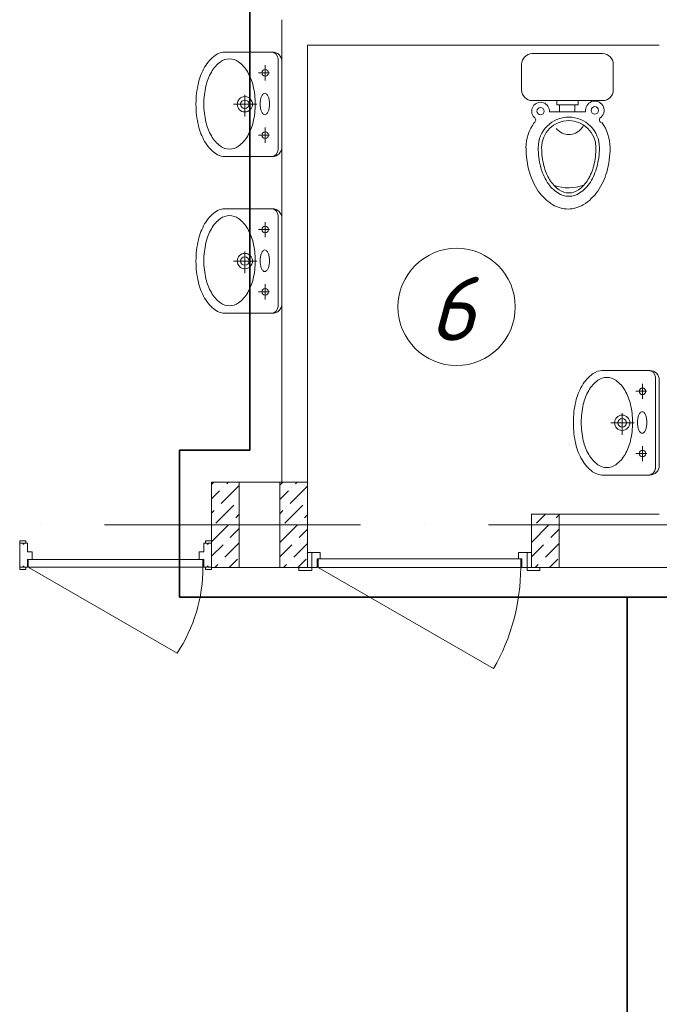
# Model space of a CAD drawing. Header units: millimetres. Extents: x 1114507 to 93926427, y 174473 to 817039.
# Tile 244 of 256: x 1665735 to 1668735, y 773875 to 778495. Entities that reach past the tile are written whole.
import ezdxf

# ---------------------------------------------------------------- set-up
doc = ezdxf.new("R2010")
doc.units = ezdxf.units.MM
doc.linetypes.add('ACAD_ISO10W100', pattern=[18, 12, -3, 0, -3])
for name, color, linetype, lineweight in [('Doors', 86, 'Continuous', 13), ('expl', 234, 'Continuous', 13), ('размеры', 12, 'Continuous', 15), ('Сантехника', 150, 'Continuous', 13)]:
    doc.layers.add(name, color=color, linetype=linetype, lineweight=lineweight)
doc.styles.add('ISOCPEUR 1', font='isocpeur.TTF')
doc.styles.get("Standard").update_dxf_attribs({"font": 'isocpeui.ttf'})

# ---------------------------------------------------------------- blocks, each defined once
blk = doc.blocks.new('blok1qavmak')
at = {"lineweight": 0, "ltscale": 100}
for p, q in [((1493390.8, 776325.1), (1493390.8, 778495.1)), ((1493510.8, 776325.1), (1493510.8, 778375.1)), ((1493510.8, 778375.1), (1495160.8, 778375.1)), ((1493510.8, 776325.1), (1493060.8, 776325.1)), ((1493060.8, 776325.1), (1493060.8, 775925.1)), ((1493510.8, 776325.1), (1493510.8, 775925.1)), ((1495160.8, 776175.1), (1494560.8, 776175.1)), ((1494560.8, 776175.1), (1494560.8, 775925.1)), ((1493510.8, 775925.1), (1493060.8, 775925.1)), ((1496360.8, 775925.1), (1494560.8, 775925.1))]:
    blk.add_line(p, q, dxfattribs=at)
at = {"linetype": 'Continuous', "lineweight": 0, "ltscale": 100}
for p, q in [((1493060.8, 776314.3, 0), (1493071.6, 776325.1, 0)), ((1493106.6, 776225.4, 0), (1493190.8, 776309.6, 0)), ((1493115, 776301.2, 0), (1493115, 776301.2, 0)), ((1493131.9, 776318, 0), (1493139, 776325.1, 0)), ((1493380.8, 776311.4, 0), (1493394.5, 776325.1, 0)), ((1493429.5, 776225.4, 0), (1493510.8, 776306.7, 0)), ((1493437.9, 776301.2, 0), (1493437.9, 776301.2, 0)), ((1493454.8, 776318, 0), (1493461.9, 776325.1, 0)), ((1493060.8, 776247, 0), (1493098.2, 776284.3, 0)), ((1493380.8, 776244.1, 0), (1493421.1, 776284.3, 0)), ((1493081.3, 776132.8, 0), (1493165.5, 776217, 0)), ((1493089.8, 776208.6, 0), (1493089.8, 776208.6, 0)), ((1493182.4, 776233.8, 0), (1493182.4, 776233.8, 0)), ((1493404.3, 776132.8, 0), (1493488.5, 776217, 0)), ((1493412.7, 776208.6, 0), (1493412.7, 776208.6, 0)), ((1493505.3, 776233.8, 0), (1493505.3, 776233.8, 0)), ((1493060.8, 776179.6, 0), (1493072.9, 776191.7, 0)), ((1493173.9, 776158, 0), (1493190.8, 776174.9, 0)), ((1493380.8, 776176.7, 0), (1493395.8, 776191.7, 0)), ((1493496.9, 776158, 0), (1493510.8, 776172, 0)), ((1494584.3, 776132.8, 0), (1494626.6, 776175.1, 0)), ((1494676.9, 776158, 0), (1494690.8, 776172, 0)), ((1493060.8, 776044.9, 0), (1493140.3, 776124.4, 0)), ((1493064.5, 776115.9, 0), (1493064.5, 776115.9, 0)), ((1493157.1, 776141.2, 0), (1493157.1, 776141.2, 0)), ((1493380.8, 776042, 0), (1493463.2, 776124.4, 0)), ((1493387.4, 776115.9, 0), (1493387.4, 776115.9, 0)), ((1493480, 776141.2, 0), (1493480, 776141.2, 0)), ((1494560.8, 776042, 0), (1494643.2, 776124.4, 0)), ((1494567.4, 776115.9, 0), (1494567.4, 776115.9, 0)), ((1494660, 776141.2, 0), (1494660, 776141.2, 0)), ((1493148.7, 776065.4, 0), (1493190.8, 776107.6, 0)), ((1493471.6, 776065.4, 0), (1493510.8, 776104.7, 0)), ((1494651.6, 776065.4, 0), (1494690.8, 776104.7, 0)), ((1493060.8, 775977.6, 0), (1493115, 776031.8, 0)), ((1493123.4, 775972.8, 0), (1493190.8, 776040.2, 0)), ((1493131.9, 776048.6, 0), (1493131.9, 776048.6, 0)), ((1493380.8, 775974.7, 0), (1493437.9, 776031.8, 0)), ((1493446.4, 775972.8, 0), (1493510.8, 776037.3, 0)), ((1493454.8, 776048.6, 0), (1493454.8, 776048.6, 0)), ((1494560.8, 775974.7, 0), (1494617.9, 776031.8, 0)), ((1494626.4, 775972.8, 0), (1494690.8, 776037.3, 0)), ((1494634.8, 776048.6, 0), (1494634.8, 776048.6, 0)), ((1493075.7, 775925.1, 0), (1493089.8, 775939.1, 0)), ((1493106.6, 775956, 0), (1493106.6, 775956, 0)), ((1493143.1, 775925.1, 0), (1493182.4, 775964.4, 0)), ((1493398.6, 775925.1, 0), (1493412.7, 775939.1, 0)), ((1493429.5, 775956, 0), (1493429.5, 775956, 0)), ((1493466, 775925.1, 0), (1493505.3, 775964.4, 0)), ((1494578.6, 775925.1, 0), (1494592.7, 775939.1, 0)), ((1494609.5, 775956, 0), (1494609.5, 775956, 0)), ((1494646, 775925.1, 0), (1494685.3, 775964.4, 0))]:
    blk.add_line(p, q, dxfattribs=at)
at = {"color": 1, "linetype": 'ACAD_ISO10W100', "lineweight": 0, "ltscale": 100}
blk.add_line((1518960.8, 776125.1), (1491960.8, 776125.1), dxfattribs=at)
at = {"layer": 'Doors', "lineweight": 0}
for p, q in [((1492160.8, 776049.3), (1492189.1, 776049.3)), ((1492160.8, 776038.5), (1492160.8, 776049.3)), ((1492160.8, 775926), (1492160.8, 776038.5)), ((1492160.8, 776038.5), (1492176.4, 776038.5)), ((1492160.8, 776038.5), (1492176.4, 776038.5)), ((1492160.8, 776038.5), (1492160.8, 776038.5)), ((1492176.4, 776038.5), (1492176.4, 776033.5)), ((1492176.4, 776033.5), (1492180.8, 776033.5)), ((1492180.8, 776038.5), (1492196.8, 776038.5)), ((1492180.8, 776038.5), (1492180.8, 776033.5)), ((1492189.1, 776038.5), (1492189.1, 776049.3)), ((1492196.8, 775998), (1492196.8, 776038.5)), ((1493024.8, 775998), (1493024.8, 776038.5)), ((1493040.9, 776038.5), (1493024.8, 776038.5)), ((1493032.6, 776038.5), (1493032.6, 776049.3)), ((1493060.8, 776049.3), (1493032.6, 776049.3)), ((1493040.9, 776038.5), (1493040.9, 776033.5)), ((1493045.3, 776033.5), (1493040.9, 776033.5)), ((1493045.3, 776038.5), (1493045.3, 776033.5)), ((1493060.8, 776038.5), (1493045.3, 776038.5)), ((1493060.8, 776038.5), (1493045.3, 776038.5)), ((1493060.8, 776038.5), (1493060.8, 776049.3)), ((1493060.8, 775926), (1493060.8, 776038.5)), ((1493060.8, 776038.5), (1493060.8, 776038.5)), ((1492196.8, 775998), (1492219.5, 775998)), ((1492219.5, 775962), (1492219.5, 775998)), ((1493002.2, 775962), (1493002.2, 775998)), ((1493024.8, 775998), (1493002.2, 775998)), ((1492176.4, 775930.9), (1492180.8, 775930.9)), ((1492176.4, 775926), (1492176.4, 775930.9)), ((1492180.8, 775926), (1492180.8, 775930.9)), ((1492196.8, 775962), (1493002.2, 775962)), ((1492196.8, 775926), (1492196.8, 775962)), ((1492201.2, 775926), (1492201.2, 775962)), ((1493002.2, 775962), (1493024.8, 775962)), ((1493020.5, 775926), (1493020.5, 775962)), ((1493024.8, 775926), (1493024.8, 775962)), ((1493040.9, 775926), (1493040.9, 775930.9)), ((1493045.3, 775930.9), (1493040.9, 775930.9)), ((1493045.3, 775926), (1493045.3, 775930.9)), ((1492160.8, 775926), (1492176.4, 775926)), ((1492160.8, 775926), (1492160.8, 775926)), ((1492160.8, 775926), (1492160.8, 775915.2)), ((1492160.8, 775915.2), (1492189.1, 775915.2)), ((1492180.8, 775926), (1492196.8, 775926)), ((1492189.1, 775926), (1492189.1, 775915.2)), ((1492201.2, 775926), (1492899.1, 775523)), ((1492201.2, 775926), (1493020.5, 775926)), ((1493040.9, 775926), (1493024.8, 775926)), ((1493032.6, 775926), (1493032.6, 775915.2)), ((1493060.8, 775915.2), (1493032.6, 775915.2)), ((1493060.8, 775926), (1493045.3, 775926)), ((1493060.8, 775926), (1493060.8, 775926)), ((1493060.8, 775926), (1493060.8, 775915.2)), ((1493560.8, 775925.1), (1494383.6, 775450.1))]:
    blk.add_line(p, q, dxfattribs=at)
for points in [[(1493510.8, 775995.1), (1493530.8, 775995.1), (1493530.8, 775925.1), (1493510.8, 775925.1)], [(1493570.8, 775965.1), (1493570.8, 775995.1), (1493530.8, 775995.1), (1493530.8, 775925.1), (1493555.8, 775925.1), (1493555.8, 775965.1)], [(1494500.8, 775965.1), (1494500.8, 775995.1), (1494540.8, 775995.1), (1494540.8, 775925.1), (1494515.8, 775925.1), (1494515.8, 775965.1)], [(1494560.8, 775995.1), (1494540.8, 775995.1), (1494540.8, 775925.1), (1494560.8, 775925.1)], [(1494510.8, 775965.1), (1493560.8, 775965.1), (1493560.8, 775925.1), (1494510.8, 775925.1)], [(1493530.8, 775925.1), (1493470.8, 775925.1), (1493470.8, 775910.1), (1493530.8, 775910.1)], [(1494600.8, 775925.1), (1494540.8, 775925.1), (1494540.8, 775910.1), (1494600.8, 775910.1)]]:
    blk.add_lwpolyline(points, close=True, dxfattribs=at)
for centre, radius, start in [((1492291.2, 775926), 729.4, 326.4628), ((1493560.8, 775925.1), 950, 330)]:
    blk.add_arc(centre, radius, start, 0, dxfattribs=at)
at = {"layer": 'размеры', "lineweight": 0, "ltscale": 5}
for p, q in [((1493190.8, 776325.1), (1493060.8, 776325.1)), ((1493060.8, 776325.1), (1493060.8, 775925.1)), ((1493190.8, 775925.1), (1493190.8, 776325.1)), ((1493510.8, 776325.1), (1493380.8, 776325.1)), ((1493380.8, 776325.1), (1493380.8, 775925.1)), ((1493510.8, 775925.1), (1493510.8, 776325.1)), ((1494690.8, 776175.1), (1494560.8, 776175.1)), ((1494560.8, 776175.1), (1494560.8, 775925.1)), ((1494690.8, 775925.1), (1494690.8, 776175.1)), ((1493060.8, 775925.1), (1493190.8, 775925.1)), ((1493380.8, 775925.1), (1493510.8, 775925.1)), ((1494560.8, 775925.1), (1494690.8, 775925.1))]:
    blk.add_line(p, q, dxfattribs=at)
at = {"layer": 'Сантехника', "lineweight": 0}
for p, q in [((1493120.6, 778343.3), (1493345.9, 778343.3)), ((1493372.9, 778313.7), (1493372.9, 778098.1)), ((1493390.8, 778298.4), (1493390.8, 778098.1)), ((1493332.3, 778245.6), (1493281.1, 778245.6)), ((1493311.8, 778281.2), (1493311.8, 778210)), ((1493216.9, 778142.6), (1493216.9, 778041.5)), ((1493273.4, 778098.1), (1493163.1, 778098.1)), ((1493372.9, 777882.6), (1493372.9, 778098.1)), ((1493390.8, 778098.1), (1493390.8, 777897.9)), ((1493311.8, 777989), (1493311.8, 777917.8)), ((1493332.3, 777953.4), (1493281.1, 777953.4)), ((1493345.9, 777852.9), (1493120.6, 777852.9)), ((1493120.6, 777607.9), (1493345.9, 777607.9)), ((1493372.9, 777578.2), (1493372.9, 777362.7)), ((1493390.8, 777562.9), (1493390.8, 777362.7)), ((1493332.3, 777510.2), (1493281.1, 777510.2)), ((1493311.8, 777545.8), (1493311.8, 777474.6)), ((1493273.4, 777362.7), (1493163.1, 777362.7)), ((1493216.9, 777407.2), (1493216.9, 777306)), ((1493372.9, 777147.1), (1493372.9, 777362.7)), ((1493390.8, 777362.7), (1493390.8, 777162.4)), ((1493311.8, 777253.6), (1493311.8, 777182.4)), ((1493332.3, 777218), (1493281.1, 777218)), ((1493345.9, 777117.5), (1493120.6, 777117.5)), ((1494890.6, 776849), (1495115.9, 776849)), ((1495142.9, 776819.3), (1495142.9, 776603.8)), ((1495081.8, 776786.9), (1495081.8, 776715.7)), ((1495160.8, 776804), (1495160.8, 776603.8)), ((1495102.3, 776751.3), (1495051.1, 776751.3)), ((1494986.9, 776648.3), (1494986.9, 776547.1)), ((1495043.4, 776603.8), (1494933.1, 776603.8)), ((1495142.9, 776388.2), (1495142.9, 776603.8)), ((1495160.8, 776603.8), (1495160.8, 776403.5)), ((1495081.8, 776494.7), (1495081.8, 776423.5)), ((1495102.3, 776459.1), (1495051.1, 776459.1)), ((1495115.9, 776358.6), (1494890.6, 776358.6))]:
    blk.add_line(p, q, dxfattribs=at)
at = {"layer": 'Сантехника', "lineweight": 0, "ltscale": 5}
for p, q in [((1494895.2, 778335.7), (1494565.2, 778335.7)), ((1494895.2, 778335.7), (1494565.2, 778335.7)), ((1494515.2, 778285.7), (1494515.2, 778165.7)), ((1494515.2, 778285.7), (1494515.2, 778165.7)), ((1494945.2, 778165.7), (1494945.2, 778285.7)), ((1494945.2, 778165.7), (1494945.2, 778285.7)), ((1494565.2, 778115.7), (1494895.2, 778115.7)), ((1494565.2, 778115.7), (1494895.2, 778115.7)), ((1494680.4, 778115.7), (1494680.4, 778095)), ((1494780, 778115.7), (1494680.4, 778115.7)), ((1494680.4, 778115.7), (1494680.4, 778095)), ((1494780, 778115.7), (1494680.4, 778115.7)), ((1494780, 778095), (1494780, 778115.7)), ((1494780, 778095), (1494780, 778115.7)), ((1494692.6, 778062.7), (1494645.5, 778062.7)), ((1494692.6, 778062.7), (1494645.5, 778062.7)), ((1494680.4, 778095), (1494692.6, 778095)), ((1494680.4, 778095), (1494692.6, 778095)), ((1494692.6, 778095), (1494692.6, 778062.7)), ((1494692.6, 778095), (1494764.3, 778095)), ((1494692.6, 778095), (1494692.6, 778062.7)), ((1494692.6, 778095), (1494764.3, 778095)), ((1494764.3, 778062.7), (1494692.6, 778062.7)), ((1494764.3, 778062.7), (1494692.6, 778062.7)), ((1494764.3, 778095), (1494780, 778095)), ((1494764.3, 778060.6), (1494764.3, 778095)), ((1494764.3, 778095), (1494780, 778095)), ((1494764.3, 778060.6), (1494764.3, 778095)), ((1494815.4, 778062.7), (1494764.3, 778062.7)), ((1494815.4, 778062.7), (1494764.3, 778062.7))]:
    blk.add_line(p, q, dxfattribs=at)
at = {"layer": 'Сантехника', "lineweight": 0}
for centre, radius in [((1493311.8, 778245.6), 15.4), ((1493216.9, 778098.1), 35.9), ((1493216.9, 778098.1), 20.1), ((1493311.8, 777953.4), 15.4), ((1493311.8, 777510.2), 15.4), ((1493216.9, 777362.7), 35.9), ((1493216.9, 777362.7), 20.1), ((1493311.8, 777218), 15.4), ((1495081.8, 776751.3), 15.4), ((1494986.9, 776603.8), 35.9), ((1494986.9, 776603.8), 20.1), ((1495081.8, 776459.1), 15.4)]:
    blk.add_circle(centre, radius, dxfattribs=at)
at = {"layer": 'Сантехника', "lineweight": 0, "ltscale": 5}
for centre, radius in [((1494603.9, 778066), 16.8), ((1494603.9, 778066), 16.8), ((1494858.5, 778069.7), 17.7), ((1494858.5, 778069.7), 17.7)]:
    blk.add_circle(centre, radius, dxfattribs=at)
at = {"layer": 'Сантехника', "lineweight": 0}
for centre, radius, start, end in [((1493126.6, 778261.3), 82.2, 90, 126.0278), ((1493126.6, 778261.3), 82.2, 85.8804, 90), ((1493339.7, 778310.1), 33.3, 0, 90), ((1493345.9, 778298.4), 45, 0, 90), ((1493182.5, 778184.3), 177.4, 126.0278, 150.337), ((1493193.7, 778173), 154, 126.0278, 150.337), ((1493145.1, 778239.8), 71.4, 90, 126.0278), ((1493145.1, 778239.8), 71.4, 53.9722, 90), ((1493096.5, 778173), 154, 29.663, 53.9722), ((1493272.2, 778133.3), 280.6, 150.337, 166.7261), ((1493271.5, 778128.7), 243.6, 150.337, 166.7261), ((1493018.7, 778128.7), 243.6, 13.2739, 29.663), ((1493414.4, 778099.7), 426.7, 166.7261, 180), ((1493395, 778099.5), 370.4, 166.7261, 180), ((1492895.3, 778099.5), 370.4, 0, 13.2739), ((1493328.8, 778120.8), 36.7, 133.857, 156.6802), ((1493310.5, 778139.8), 10.3, 90, 133.857), ((1493310.5, 778139.8), 10.3, 46.143, 90), ((1493292.3, 778120.8), 36.7, 23.3198, 46.143), ((1493405.8, 778099.5), 117, 169.876, 180), ((1493358.5, 778108), 69, 156.6802, 169.876), ((1493262.6, 778108), 69, 10.124, 23.3198), ((1493215.3, 778099.5), 117, 0, 10.124), ((1493414.4, 778099.7), 426.7, 180, 180.2145), ((1493414.4, 778096.5), 426.7, 179.7855, 180), ((1493414.4, 778096.5), 426.7, 180, 193.2739), ((1493395, 778099.5), 370.4, 180, 193.2739), ((1492895.3, 778099.5), 370.4, 346.7261, 0), ((1493405.8, 778099.5), 117, 180, 190.124), ((1493358.5, 778091.1), 69, 190.124, 203.3198), ((1493328.8, 778078.3), 36.7, 203.3198, 226.143), ((1493292.3, 778078.3), 36.7, 313.857, 336.6802), ((1493262.6, 778091.1), 69, 336.6802, 349.876), ((1493215.3, 778099.5), 117, 349.876, 0), ((1493271.5, 778070.4), 243.6, 193.2739, 209.663), ((1493018.7, 778070.4), 243.6, 330.337, 346.7261), ((1493310.5, 778059.3), 10.3, 226.143, 270), ((1493310.5, 778059.3), 10.3, 270, 313.857), ((1493272.2, 778063), 280.6, 193.2739, 209.663), ((1493182.5, 778011.9), 177.4, 209.663, 233.9722), ((1493193.7, 778026.1), 154, 209.663, 233.9722), ((1493096.5, 778026.1), 154, 306.0278, 330.337), ((1493145.1, 777959.3), 71.4, 233.9722, 270), ((1493145.1, 777959.3), 71.4, 270, 306.0278), ((1493339.7, 777886.2), 33.3, 270, 0), ((1493345.9, 777897.9), 45, 270, 0), ((1493126.6, 777935), 82.2, 233.9722, 270), ((1493126.6, 777935), 82.2, 270, 274.1196), ((1494845.2, 777863.7), 305.2, 195.8466, 214.4219), ((1494776.3, 777816.5), 221.7, 214.4219, 238.8492), ((1493182.5, 777448.9), 177.4, 126.0278, 150.337), ((1493126.6, 777525.9), 82.2, 90, 126.0278), ((1493126.6, 777525.9), 82.2, 85.8804, 90), ((1493339.7, 777574.7), 33.3, 0, 90), ((1493345.9, 777562.9), 45, 0, 90), ((1493193.7, 777437.5), 154, 126.0278, 150.337), ((1493145.1, 777504.3), 71.4, 90, 126.0278), ((1493145.1, 777504.3), 71.4, 53.9722, 90), ((1493096.5, 777437.5), 154, 29.663, 53.9722), ((1493272.2, 777397.8), 280.6, 150.337, 166.7261), ((1493271.5, 777393.2), 243.6, 150.337, 166.7261), ((1493018.7, 777393.2), 243.6, 13.2739, 29.663), ((1493414.4, 777364.3), 426.7, 166.7261, 180), ((1493395, 777364.1), 370.4, 166.7261, 180), ((1492895.3, 777364.1), 370.4, 0, 13.2739), ((1493328.8, 777385.3), 36.7, 133.857, 156.6802), ((1493310.5, 777404.4), 10.3, 90, 133.857), ((1493310.5, 777404.4), 10.3, 46.143, 90), ((1493292.3, 777385.3), 36.7, 23.3198, 46.143), ((1493414.4, 777364.3), 426.7, 180, 180.2145), ((1493414.4, 777361.1), 426.7, 179.7855, 180), ((1493395, 777364.1), 370.4, 180, 193.2739), ((1492895.3, 777364.1), 370.4, 346.7261, 0), ((1493405.8, 777364.1), 117, 169.876, 180), ((1493405.8, 777364.1), 117, 180, 190.124), ((1493358.5, 777372.5), 69, 156.6802, 169.876), ((1493262.6, 777372.5), 69, 10.124, 23.3198), ((1493215.3, 777364.1), 117, 0, 10.124), ((1493215.3, 777364.1), 117, 349.876, 0), ((1493414.4, 777361.1), 426.7, 180, 193.2739), ((1493358.5, 777355.6), 69, 190.124, 203.3198), ((1493328.8, 777342.9), 36.7, 203.3198, 226.143), ((1493310.5, 777323.8), 10.3, 226.143, 270), ((1493310.5, 777323.8), 10.3, 270, 313.857), ((1493292.3, 777342.9), 36.7, 313.857, 336.6802), ((1493262.6, 777355.6), 69, 336.6802, 349.876), ((1493271.5, 777335), 243.6, 193.2739, 209.663), ((1493018.7, 777335), 243.6, 330.337, 346.7261), ((1493272.2, 777327.5), 280.6, 193.2739, 209.663), ((1493182.5, 777276.5), 177.4, 209.663, 233.9722), ((1493193.7, 777290.6), 154, 209.663, 233.9722), ((1493096.5, 777290.6), 154, 306.0278, 330.337), ((1493126.6, 777199.5), 82.2, 233.9722, 270), ((1493145.1, 777223.8), 71.4, 233.9722, 270), ((1493145.1, 777223.8), 71.4, 270, 306.0278), ((1493339.7, 777150.7), 33.3, 270, 0), ((1493345.9, 777162.4), 45, 270, 0), ((1493126.6, 777199.5), 82.2, 270, 274.1196), ((1494952.5, 776690), 177.4, 126.0278, 150.337), ((1494896.6, 776767), 82.2, 90, 126.0278), ((1494915.1, 776745.4), 71.4, 90, 126.0278), ((1494896.6, 776767), 82.2, 85.8804, 90), ((1494915.1, 776745.4), 71.4, 53.9722, 90), ((1495109.7, 776815.8), 33.3, 0, 90), ((1495115.9, 776804), 45, 0, 90), ((1495042.2, 776638.9), 280.6, 150.337, 166.7261), ((1494963.7, 776678.6), 154, 126.0278, 150.337), ((1494866.5, 776678.6), 154, 29.663, 53.9722), ((1495041.5, 776634.3), 243.6, 150.337, 166.7261), ((1494788.7, 776634.3), 243.6, 13.2739, 29.663), ((1495184.4, 776605.4), 426.7, 166.7261, 180), ((1495165, 776605.2), 370.4, 166.7261, 180), ((1494665.3, 776605.2), 370.4, 0, 13.2739), ((1495175.8, 776605.2), 117, 169.876, 180), ((1495128.5, 776613.6), 69, 156.6802, 169.876), ((1495098.8, 776626.4), 36.7, 133.857, 156.6802), ((1495080.5, 776645.4), 10.3, 90, 133.857), ((1495080.5, 776645.4), 10.3, 46.143, 90), ((1495062.3, 776626.4), 36.7, 23.3198, 46.143), ((1495032.6, 776613.6), 69, 10.124, 23.3198), ((1494985.3, 776605.2), 117, 0, 10.124), ((1495184.4, 776605.4), 426.7, 180, 180.2145), ((1495184.4, 776602.2), 426.7, 179.7855, 180), ((1495184.4, 776602.2), 426.7, 180, 193.2739), ((1495165, 776605.2), 370.4, 180, 193.2739), ((1494665.3, 776605.2), 370.4, 346.7261, 0), ((1495175.8, 776605.2), 117, 180, 190.124), ((1495128.5, 776596.7), 69, 190.124, 203.3198), ((1495032.6, 776596.7), 69, 336.6802, 349.876), ((1494985.3, 776605.2), 117, 349.876, 0), ((1495098.8, 776584), 36.7, 203.3198, 226.143), ((1495080.5, 776564.9), 10.3, 226.143, 270), ((1495080.5, 776564.9), 10.3, 270, 313.857), ((1495062.3, 776584), 36.7, 313.857, 336.6802), ((1495042.2, 776568.6), 280.6, 193.2739, 209.663), ((1495041.5, 776576.1), 243.6, 193.2739, 209.663), ((1494788.7, 776576.1), 243.6, 330.337, 346.7261), ((1494963.7, 776531.7), 154, 209.663, 233.9722), ((1494866.5, 776531.7), 154, 306.0278, 330.337), ((1494952.5, 776517.6), 177.4, 209.663, 233.9722), ((1494915.1, 776464.9), 71.4, 233.9722, 270), ((1494915.1, 776464.9), 71.4, 270, 306.0278), ((1495109.7, 776391.8), 33.3, 270, 0), ((1495115.9, 776403.5), 45, 270, 0), ((1494896.6, 776440.6), 82.2, 233.9722, 270), ((1494896.6, 776440.6), 82.2, 270, 274.1196)]:
    blk.add_arc(centre, radius, start, end, dxfattribs=at)
at = {"layer": 'Сантехника', "lineweight": 0, "ltscale": 5}
for centre, radius, start, end in [((1494565.2, 778285.7), 50, 90, 180), ((1494565.2, 778285.7), 50, 90, 180), ((1494895.2, 778285.7), 50, 0, 90), ((1494895.2, 778285.7), 50, 0, 90), ((1494565.2, 778165.7), 50, 180, 270), ((1494565.2, 778165.7), 50, 180, 270), ((1494895.2, 778165.7), 50, 270, 0), ((1494895.2, 778165.7), 50, 270, 0), ((1494603.9, 778066), 41.7, 355.4766, 223.6439), ((1494603.9, 778066), 41.7, 355.4766, 223.6439), ((1494858.5, 778069.7), 43.6, 313.4271, 189.1792), ((1494858.5, 778069.7), 43.6, 313.4271, 189.1792), ((1494732.8, 777894.6), 197.2, 143.3724, 180), ((1494732.8, 777894.6), 197.2, 143.3724, 180), ((1494732.8, 777894.6), 197.2, 143.3724, 180), ((1494732.8, 777894.6), 197.2, 143.3724, 180), ((1494566.3, 778024.4), 14.8, 300.1316, 59.8684), ((1494566.3, 778024.4), 14.8, 300.1316, 59.8684), ((1494736.4, 777894.6), 143.4, 0, 180), ((1494736.4, 777894.6), 143.4, 0, 180), ((1494736.4, 777894.6), 127.3, 0, 180), ((1494736.4, 777894.6), 127.3, 0, 180), ((1494893.3, 778025.6), 13.6, 110.6387, 249.3613), ((1494893.3, 778025.6), 13.6, 110.6387, 249.3613), ((1494732.8, 777894.6), 197.2, 0, 36.6276), ((1494732.8, 777894.6), 197.2, 0, 36.6276), ((1494744, 778040.7), 86.5, 219.9102, 243.6547), ((1494744, 778040.7), 86.5, 219.9102, 243.6547), ((1494736.9, 778026.4), 70.5, 243.6547, 270), ((1494736.9, 778026.4), 70.5, 243.6547, 270), ((1494736.9, 778026.4), 70.5, 270, 296.3453), ((1494736.9, 778026.4), 70.5, 270, 296.3453), ((1494729.8, 778040.7), 86.5, 296.3453, 320.0898), ((1494729.8, 778040.7), 86.5, 296.3453, 320.0898), ((1494718.6, 778050), 101, 320.0898, 330.7623), ((1494718.6, 778050), 101, 320.0898, 330.7623), ((1494954.1, 777894.6), 418.4, 180, 195.8466), ((1494954.1, 777894.6), 418.4, 180, 195.8466), ((1494954.1, 777894.6), 418.4, 180, 195.8466), ((1494954.1, 777894.6), 418.4, 180, 195.8466), ((1494954.1, 777894.6), 361.1, 180, 194.6039), ((1494954.1, 777894.6), 361.1, 180, 194.6039), ((1494961.3, 777894.6), 352.3, 180, 193.9604), ((1494961.3, 777894.6), 352.3, 180, 193.9604), ((1494511.4, 777894.6), 352.3, 346.0396, 0), ((1494511.4, 777894.6), 352.3, 346.0396, 0), ((1494518.7, 777894.6), 361.1, 345.3961, 0), ((1494518.7, 777894.6), 361.1, 345.3961, 0), ((1494511.6, 777894.6), 418.4, 344.1534, 0), ((1494511.6, 777894.6), 418.4, 344.1534, 0), ((1494845.2, 777863.7), 305.2, 195.8466, 214.4219), ((1494846.7, 777866.6), 250.1, 194.6039, 212.1712), ((1494846.7, 777866.6), 250.1, 194.6039, 212.1712), ((1494850.3, 777867), 237.8, 193.9604, 210.9705), ((1494850.3, 777867), 237.8, 193.9604, 210.9705), ((1494622.5, 777867), 237.8, 329.0295, 346.0396), ((1494622.5, 777867), 237.8, 329.0295, 346.0396), ((1494626, 777866.6), 250.1, 327.8288, 345.3961), ((1494626, 777866.6), 250.1, 327.8288, 345.3961), ((1494620.5, 777863.7), 305.2, 325.5781, 344.1534), ((1494620.5, 777863.7), 305.2, 325.5781, 344.1534), ((1494779, 777824), 170.1, 212.1712, 236.6354), ((1494779, 777824), 170.1, 212.1712, 236.6354), ((1494780.3, 777824.9), 156.2, 210.9705, 235.3876), ((1494780.3, 777824.9), 156.2, 210.9705, 235.3876), ((1494692.5, 777824.9), 156.2, 304.6124, 329.0295), ((1494692.5, 777824.9), 156.2, 304.6124, 329.0295), ((1494693.8, 777824), 170.1, 303.3646, 327.8288), ((1494693.8, 777824), 170.1, 303.3646, 327.8288), ((1494776.3, 777816.5), 221.7, 214.4219, 238.8492), ((1494734.6, 777919.4), 213, 251.5154, 290.0005), ((1494734.6, 777919.4), 213, 251.5154, 290.0005), ((1494736.4, 777761.4), 78.9, 235.3876, 270), ((1494736.4, 777761.4), 78.9, 235.3876, 270), ((1494736.4, 777761.4), 78.9, 270, 304.6124), ((1494736.4, 777761.4), 78.9, 270, 304.6124), ((1494689.3, 777816.5), 221.7, 301.1508, 325.5781), ((1494689.3, 777816.5), 221.7, 301.1508, 325.5781), ((1494736.4, 777759.3), 92.6, 236.6354, 270), ((1494736.4, 777759.3), 92.6, 236.6354, 270), ((1494736.4, 777759.3), 92.6, 270, 303.3646), ((1494736.4, 777759.3), 92.6, 270, 303.3646), ((1494732.8, 777744.5), 137.7, 238.8492, 270), ((1494732.8, 777744.5), 137.7, 270, 301.1508)]:
    blk.add_arc(centre, radius, start, end, dxfattribs=at)

msp = doc.modelspace()

# ---------------------------------------------------------------- linework, layer by layer
at = {"layer": 'expl', "lineweight": 0}
msp.add_circle((1667784.3, 777147.2), 275.1, dxfattribs=at)

# ---------------------------------------------------------------- texts
at = {"lineweight": 0, "insert": (1667871.5, 776989), "char_height": 300, "width": 349.19, "attachment_point": 9}
msp.add_mtext('6', dxfattribs=at)

# ---------------------------------------------------------------- next in the draw order: block references
at = {"color": 0}
msp.add_blockref('blok1qavmak', (173574, 0), dxfattribs=at)

# ---------------------------------------------------------------- next in the draw order: linework, layer by layer
at = {"color": 0, "lineweight": 35, "ltscale": 100}
for p, q in [((1666814.9, 776475.1), (1666814.9, 778646.7)), ((1666814.9, 776475.1), (1666484.9, 776475.1)), ((1666484.9, 776475.1), (1666484.9, 775786.1)), ((1666484.9, 775786.1), (1691524.3, 775786.1)), ((1668584.9, 772466.9), (1668584.9, 775786.1))]:
    msp.add_line(p, q, dxfattribs=at)

# ---------------------------------------------------------------- next in the draw order: texts
at = {"linetype": 'ByBlock', "lineweight": 30, "ltscale": 10, "insert": (1197603, 784433.1, 0), "char_height": 250, "width": 18040, "attachment_point": 1, "style": 'ISOCPEUR 1'}
msp.add_mtext('     Рабочая документация по объекту: {\\C7;школы ^J}     Настоящий проект выполнен на основании чертежей марки АС, ВК и ОВ в соответствии с требованиями КМК и ПУЭ.\\P     Внешнее электроснабжение решается в отдельном проекте "Внутриплощадочных сетей"\\P     Проект энергоснабжения школы.\\P     Установленная мощность 33,6 кВт; Расчетная мощность 30,2 кВт  \\P     По надежности энергоснабжения школа относится к потребителям II категории.\\P\\pi1291.6675,t0,19518.5175;{\\LСиловое электрооборудование:\\P\\pi0,tz;}     В качестве вводно-распределительного и силового щита принят щит {\\C0;ПР11-3060-21УЗ (изготовить индв. по заказу) }. В качестве осветительного и силового щита принять щит ЩРВ-6 {\\C0;(изготовить индв. по заказу)} и щит комплектный ОЩВ.\\P\\pt0,19518.5175;     Электропотребителями здания  являются: освещение, штепсельные розетки, электропотребители технологического оборудования. Главный распределительный щит, силовые щиты и щиты освещения приняты сборными с модульными автоматическими выключателями с установкой на DIN-рейку по индивидуальному заказу. В распределительных щитах предусматривается устройство заземляющей шины. Фазораспределение злектронагрузок должно быть равномерным. Автоматические выключатели на розеточных группах имеют устройства  защитного отключения. \\P\\ptz;     Силовыми электроприемниками являются потребители сантехнического и технологического оборудования помещений. Магистральные и распределительные сети выполняются медным кабелем ВВГнг  в винипластовых  трубах в стенах срыто под штукатуркой. Ответвительные коробки установить скрыто на стене.\\P     1.  Розетки разместить на высоте 1800 мм от чистого пола в  помещениях   для  пребывания  детей  (А также см. уточнение по плану)  согласно пункта 12.34 КМК КМК КМК 2.04.17-19. ^J     2.  Выключатели во всех помещениях разместить на высоте 1800 мм.  Отступ от проёмов дверей - 200 мм, а также см. уточнение по плану.^J  Допускается установка выключателей под потолком с управлением при помощи шнура. ПУЭ п. 6.6.31.^J  Установка штепсельных розеток в ванных комнатах, душевых, мыльных помещениях бань, помещениях, содержащих нагреватели для саун (далее по тексту «саунах»), а также в стиральных помещениях прачечных не допускается ПУЭ п. 7.1.48.^JМинимальное расстояние от выключателей, штепсельных розеток и элементов электроустановок до газопроводов должно быть не менее 0,5 м ПУЭ п. 7.1.50.\\P{\\O      \\L\\oЭлектроосвещение}\\P     В соответствии КМК КМК 2.01.05-19. в проекте предусматривается общее рабочее, эвакуационное освещение на напряжение 220В.  Рабочее освещение предусматривается во всех помещениях комплекса, эвакуационное - в коридорах, в фойе, лестничных клетках, вестибюле. На выходах по пути эвакуации устанавливаются световые указатели "Выход" с аккумуляторными  батареями. Светильники аварийного освещения обозначаются значком "А" и выбираются из числа светильников рабочего освещения и питаются от щита ЩАО. Управление освещением выполняется включателями, устанавливаемыми по месту. Выбор светильников произведен в соответствии с назначением помещений, их конструктивными особенностями и характеристикой окружающей среды. В качестве источников света приняты светильники потолочные светодиодные LED панели и {\\C0;светодиодные линейные светильники} . Групповые сети освещения выполняются медным кабелем ВВГнг в винипластовой трубе.\\P\\pi1896.36,t0,28627.16;{\\LЗаземление}\\P\\pi0,tz;     Для защиты от поражения  электрическим током применяется система заземления TN-S  (используется 3я и 5я  жила  кабеля) и выполняется уравнивание потенциалов. Все металлические нетоковедущие части электрооборудования подлежат заземлению. В качестве заземляющих проводников используются нулевые провода сети и специальные заземляющие проводники, прокладываемые совместно с рабочими проводниками от электрощитов до электропотребителей. Сопротивление растеканию тока заземляющих устройств не должно превышать 4 Ом в любое время года. Внутренний контур заземления необходимо присоединить к наружному контуру заземления. Защита от заноса высокого потенциала и уравнивание потенциалов выполняется путем присоединения металлической арматуры фундаментов к горизонтальному  заземлителю. Все соединения выполнить сваркой.', dxfattribs=at)

doc.saveas('drawing.dxf')
